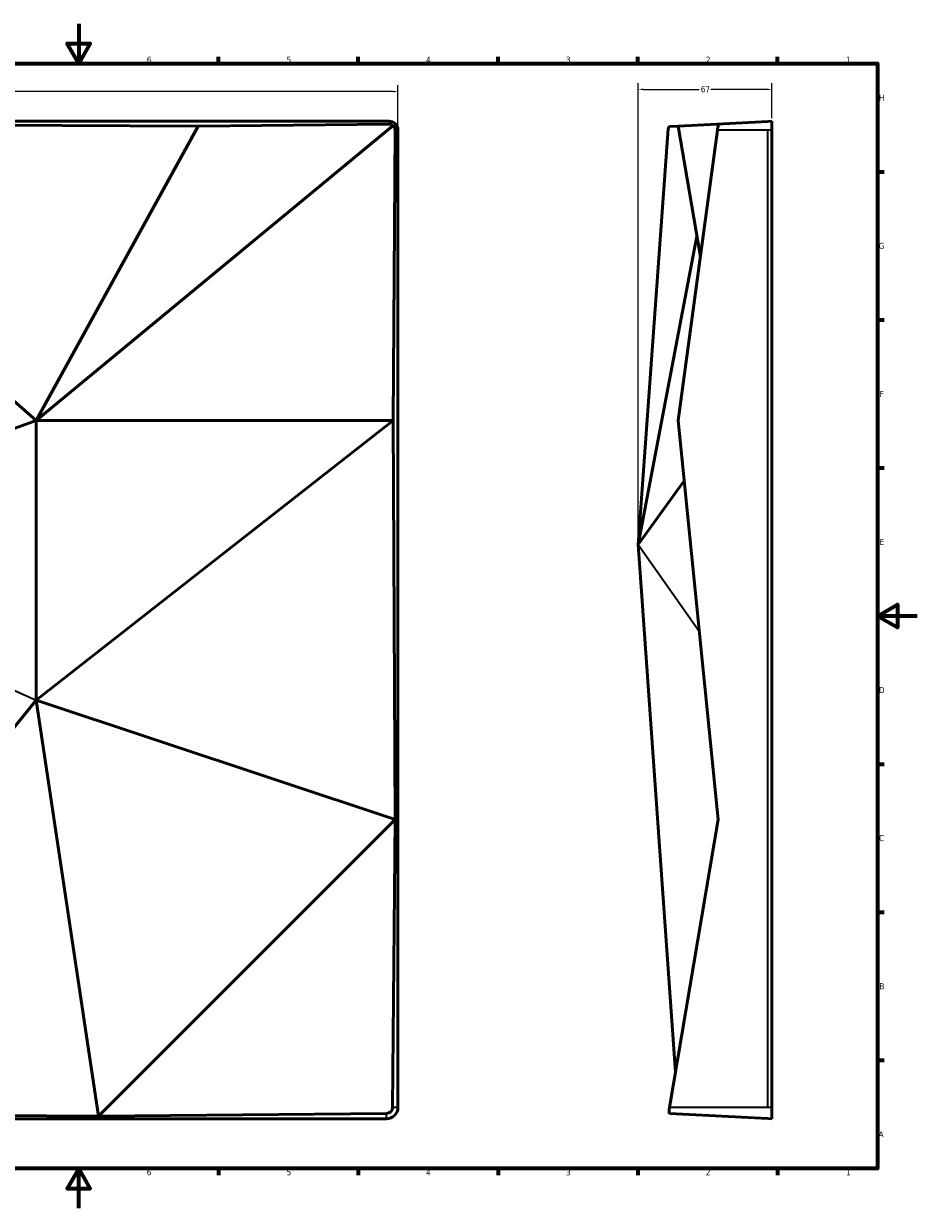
# Model space of a CAD drawing. Header units: millimetres. Extents: x 0 to 841, y 0 to 594.
# Tile 2 of 2: x 393 to 841, y 0 to 594. Entities that reach past the tile are written whole.
import ezdxf

# ---------------------------------------------------------------- set-up
doc = ezdxf.new("R2010")
doc.units = ezdxf.units.MM
for name, color, linetype, lineweight in [('Border (ANSI)', 7, 'Continuous', 70), ('Dimension (ANSI)', 7, 'Continuous', 25), ('Visible (ANSI)', 7, 'Continuous', 50), ('Visible Narrow (ANSI)', 7, 'Continuous', 35)]:
    doc.layers.add(name, color=color, linetype=linetype, lineweight=lineweight)
doc.styles.add('Note Text (ANSI)', font='tahoma.ttf')
doc.dimstyles.new('Default - mm (ANSI)', dxfattribs={"dimtxt": 3.048, "dimasz": 2.5, "dimexe": 3.175, "dimexo": 1.6002, "dimgap": 0.8, "dimtad": 0, "dimtoh": 1, "dimrnd": 1e-08, "dimzin": 4, "dimdsep": 46, "dimtxsty": 'Note Text (ANSI)', "dimcen": 0.09, "dimdle": 10, "dimclrd": 256, "dimclre": 256, "dimclrt": 256, "dimadec": 1, "dimazin": 1, "dimtfac": 1, "dimtofl": 0, "dimtmove": 0, "dimatfit": 3, "dimfxl": 1, "dimtolj": 1, "dimtzin": 4, "dimlwd": -1, "dimlwe": -1, "dimarcsym": 0})

# ---------------------------------------------------------------- blocks, each defined once
blk = doc.blocks.new('Borders Default Border')
at = {"layer": 'Border (ANSI)'}
for p, q in [((490.58, 574), (490.58, 577.45)), ((560.67, 574), (560.67, 577.45)), ((630.75, 574), (630.75, 577.45)), ((700.83, 574), (700.83, 577.45)), ((770.92, 574), (770.92, 577.45)), ((821, 519.75), (824.45, 519.75)), ((821, 445.5), (824.45, 445.5)), ((821, 371.25), (824.45, 371.25)), ((821, 222.75), (824.45, 222.75)), ((821, 148.5), (824.45, 148.5)), ((821, 74.25), (824.45, 74.25)), ((490.58, 20), (490.58, 16.55)), ((560.67, 20), (560.67, 16.55)), ((630.75, 20), (630.75, 16.55)), ((700.83, 20), (700.83, 16.55)), ((770.92, 20), (770.92, 16.55))]:
    blk.add_line(p, q, dxfattribs=at)
at = {"layer": 'Border (ANSI)', "flags": 128}
for points in [[(420.5, 594), (420.5, 574), (414.73, 584), (426.27, 584), (420.5, 574)], [(20, 20), (20, 574), (821, 574), (821, 20), (20, 20)], [(841, 297), (821, 297), (831, 302.77), (831, 291.23), (821, 297)], [(420.5, 0), (420.5, 20), (414.73, 10), (426.27, 10), (420.5, 20)]]:
    blk.add_lwpolyline(points, dxfattribs=at)
at = {"layer": 'Border (ANSI)', "char_height": 3.05, "attachment_point": 7, "style": 'Note Text (ANSI)'}
for s, insert in [('6', (454.57, 574.34)), ('5', (524.73, 574.34)), ('4', (594.65, 574.4)), ('3', (664.84, 574.34)), ('2', (734.95, 574.4)), ('1', (805.27, 574.4)), ('H', (821.81, 555.35)), ('G', (821.66, 481.04)), ('F', (822.14, 406.85)), ('E', (822.05, 332.6)), ('D', (821.81, 258.35)), ('C', (821.8, 184.05)), ('B', (821.99, 109.85)), ('A', (821.63, 35.6)), ('6', (454.57, 16.49)), ('5', (524.73, 16.49)), ('4', (594.65, 16.55)), ('3', (664.84, 16.49)), ('2', (734.95, 16.55)), ('1', (805.27, 16.55))]:
    blk.add_mtext(s, dxfattribs=dict(at, insert=insert))
blk = doc.blocks.new('*D5')
at = {"layer": 'Defpoints', "color": 0}
for p in [(580.54, 559.94), (580.54, 540.66), (80.33, 539.36)]:
    blk.add_point(p, dxfattribs=at)
at = {"layer": 'Dimension (ANSI)'}
for p, q in [((80.33, 540.96), (80.33, 563.12)), ((82.83, 559.94), (326.41, 559.94)), ((578.04, 559.94), (334.46, 559.94)), ((580.54, 542.26), (580.54, 563.12))]:
    blk.add_line(p, q, dxfattribs=at)
for points in [[(82.83, 560.36), (82.83, 559.52), (80.33, 559.94)], [(578.04, 560.36), (578.04, 559.52), (580.54, 559.94)]]:
    blk.add_solid(points, dxfattribs=at)
at = {"layer": 'Dimension (ANSI)', "insert": (327.21, 561.53), "char_height": 3.048, "attachment_point": 1, "style": 'Note Text (ANSI)'}
blk.add_mtext('\\A1;500', dxfattribs=at)
blk = doc.blocks.new('*D7')
at = {"layer": 'Defpoints', "color": 0}
for p in [(701.07, 561.08), (768.07, 545.08), (701.07, 332.87)]:
    blk.add_point(p, dxfattribs=at)
at = {"layer": 'Dimension (ANSI)'}
for p, q in [((701.07, 334.47), (701.07, 564.25)), ((703.57, 561.08), (731.65, 561.08)), ((765.57, 561.08), (737.5, 561.08)), ((768.07, 546.68), (768.07, 564.25))]:
    blk.add_line(p, q, dxfattribs=at)
for points in [[(703.57, 561.49), (703.57, 560.66), (701.07, 561.08)], [(765.57, 561.49), (765.57, 560.66), (768.07, 561.08)]]:
    blk.add_solid(points, dxfattribs=at)
at = {"layer": 'Dimension (ANSI)', "insert": (732.45, 562.66), "char_height": 3.048, "attachment_point": 1, "style": 'Note Text (ANSI)'}
blk.add_mtext('\\A1;67', dxfattribs=at)

msp = doc.modelspace()

# ---------------------------------------------------------------- linework, layer by layer
at = {"layer": 'Visible (ANSI)'}
for p, q in [((86.05, 545.08), (576.13, 545.08)), ((480.43, 542.62), (230.43, 543.66)), ((230.43, 543.66), (399.08, 394.97)), ((399.08, 394.97), (578.16, 542.87)), ((480.43, 542.62), (399.08, 394.97)), ((576.13, 543.63), (480.43, 542.62)), ((579.11, 540.66), (578.08, 394.97)), ((580.54, 540.66), (580.54, 50.58)), ((701.07, 332.87), (716.13, 541.3)), ((716.72, 542.38), (721.13, 542.62)), ((740.53, 543.63), (721.13, 542.62)), ((721.13, 542.62), (732.19, 477.15)), ((740.74, 540.66), (721.13, 394.97)), ((766.07, 544.97), (740.53, 543.63)), ((768.07, 545.08), (766.07, 544.97)), ((768.07, 540.66), (768.07, 545.08)), ((768.07, 540.66), (768.07, 50.58)), ((701.07, 332.87), (730.44, 487.51)), ((399.08, 394.97), (225.96, 332.87)), ((399.08, 394.97), (399.08, 254.73)), ((578.08, 394.97), (399.08, 394.97)), ((578.08, 394.97), (399.08, 254.73)), ((579.13, 194.97), (578.08, 394.97)), ((741.11, 194.97), (721.13, 394.97)), ((724.15, 364.72), (701.07, 332.87)), ((719.67, 68.1), (701.07, 332.87)), ((399.08, 254.73), (230.43, 47.33)), ((579.13, 194.97), (399.08, 254.73)), ((399.08, 254.73), (430.43, 46.28)), ((579.13, 194.97), (430.43, 46.28)), ((577.85, 50.58), (579.13, 194.97)), ((716.72, 50.58), (741.11, 194.97)), ((430.43, 46.28), (574.82, 47.56)), ((766.07, 44.97), (716.72, 47.56)), ((768.07, 44.87), (768.07, 50.58)), ((574.82, 44.87), (84.74, 44.87)), ((230.43, 47.33), (430.43, 46.28)), ((768.07, 44.87), (766.07, 44.97))]:
    msp.add_line(p, q, dxfattribs=at)
for centre, radius, start, end in [((576.13, 540.66), 4.41, 0, 90), ((574.82, 50.58), 5.72, 270, 0)]:
    msp.add_arc(centre, radius, start, end, dxfattribs=at)
for centre, major_axis, ratio, start_param, end_param in [((576.16, 540.62), (-1.77, 2.43), 0.999832, 4.925439, 5.664084), ((576.11, 540.69), (2.15, -2.09), 0.999948, 0.764539, 1.586359), ((716.16, 539.39), (-0.57, -3), 0.161509, 3.181373, 4.050376), ((741.39, 540.62), (-0.88, 3.01), 0.189951, 5.499419, 6.238064), ((741.16, 540.69), (-0.41, -3), 0.13676, 3.916566, 4.738386), ((574.79, 50.61), (2.16, -2.16), 0.99992, 5.50668, 7.059691), ((717.24, 50.61), (0.54, 3.05), 0.165488, 1.608747, 3.161758)]:
    msp.add_ellipse(centre, major_axis=major_axis, ratio=ratio, start_param=start_param, end_param=end_param, dxfattribs=at)
at = {"layer": 'Visible Narrow (ANSI)'}
for p, q in [((576.13, 544.97), (86.05, 544.97)), ((576.13, 545.08), (576.13, 544.97)), ((576.13, 544.97), (576.13, 543.63)), ((580.43, 540.66), (579.11, 540.66)), ((580.43, 50.58), (580.43, 540.66)), ((580.54, 540.66), (580.43, 540.66)), ((766.07, 540.66), (740.74, 540.66)), ((766.07, 50.58), (766.07, 540.66)), ((768.07, 540.66), (766.07, 540.66)), ((225.96, 332.87), (399.08, 254.73)), ((701.07, 332.87), (731.68, 289.39)), ((574.82, 44.97), (574.82, 47.56)), ((580.43, 50.58), (577.85, 50.58)), ((580.54, 50.58), (580.43, 50.58)), ((766.07, 50.58), (716.72, 50.58)), ((768.07, 50.58), (766.07, 50.58)), ((84.74, 44.97), (574.82, 44.97)), ((574.82, 44.87), (574.82, 44.97))]:
    msp.add_line(p, q, dxfattribs=at)

# ---------------------------------------------------------------- block references
msp.add_blockref('Borders Default Border', (0, 0))

# ---------------------------------------------------------------- dimensions: what is measured, and where the dimension line sits
at = {"layer": 'Dimension (ANSI)'}
for base, p1, p2, picture, middle in [((580.54, 559.94), (80.33, 539.36), (580.54, 540.66), '*D5', (330.43, 559.94)), ((701.07, 561.08), (768.07, 545.08), (701.07, 332.87), '*D7', (734.57, 561.08))]:
    dim = msp.add_linear_dim(base=base, p1=p1, p2=p2, angle=180, dimstyle='Default - mm (ANSI)', override={"dimtoh": 0, "dimdec": 0, "dimtp": 0, "dimtm": 0, "dimtdec": 2, "dimatfit": 1}, dxfattribs=at)
    dim.commit()
    dim.dimension.update_dxf_attribs({"geometry": picture, "text_midpoint": middle, "dimtype": 160})

doc.saveas('drawing.dxf')
